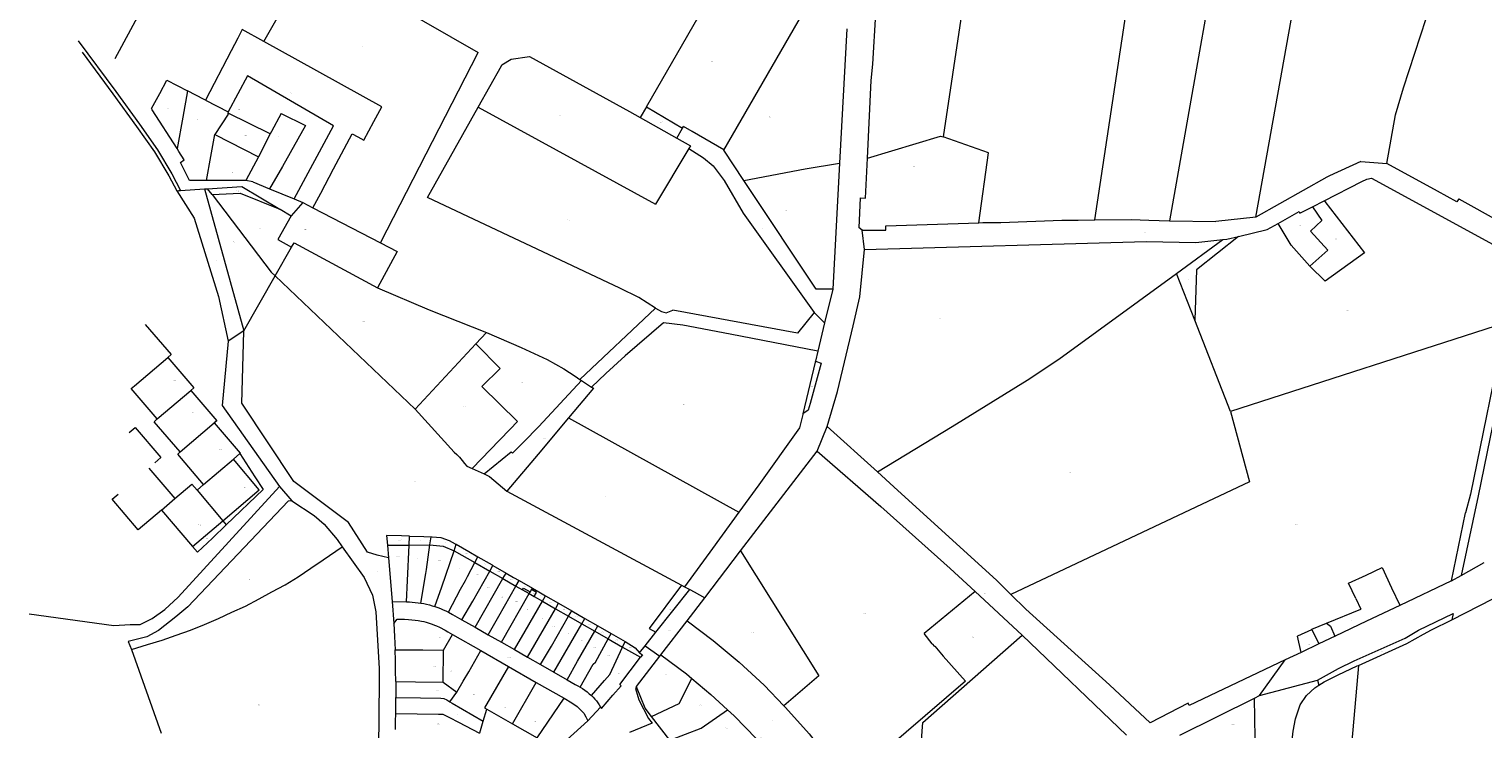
# Model space of a CAD drawing. Header units: metres. Extents: x 157502 to 161309, y 403445 to 406837.
# Tile 6 of 15: x 157885 to 158794, y 404233 to 404671. Entities that reach past the tile are written whole.
import ezdxf
from ezdxf.enums import TextEntityAlignment as Align
from ezdxf.lldxf.tags import DXFTag

# ---------------------------------------------------------------- set-up
doc = ezdxf.new("R2010")
doc.units = ezdxf.units.M
doc.layers.get('0').update_dxf_attribs({"color": 151})
doc.layers.add('B-WE-KG-GRENS_PERCEEL-G', color=150, linetype='KG-PERCEEL-SO', lineweight=18)
doc.layers.add('B-WE-KG-GRENS_PERCEEL-S', color=150, linetype='Continuous', lineweight=25)
doc.styles.add('NLCS-ISO', font='NLCS-ISO.TTF')
doc.styles.get("Standard").update_dxf_attribs({"font": 'iv-font.shx'})
tags = doc.linetypes.add('KG-PERCEEL-SO', pattern='A,5.5,-2,["P",Standard,S=1.8,R=0,X=-0.5,Y=-0.9],-2,5.5,-2,[5,NLCS.SHX,S=0.75,R=0,X=0,Y=0],-2', length=19).pattern_tags.tags
tags[6] = DXFTag(74, 10)

# ---------------------------------------------------------------- blocks, each defined once
blk = doc.blocks.new('SKG-PERCEELNUMMER-SO')
at = {"style": 'NLCS-ISO', "oblique": 10, "flags": 1}
for tag, p in [('GEMEENTECODE', (0, 2.6)), ('PERCEELGROOTTE', (0, -2.4))]:
    blk.add_attdef(tag, text='', height=1.8, dxfattribs=at).set_placement(p, align=Align.MIDDLE_CENTER)
at = {"style": 'NLCS-ISO', "oblique": 10}
blk.add_attdef('SECTIE', text='', height=1.8, dxfattribs=at).set_placement((-0.5, 0), align=Align.MIDDLE_RIGHT)
blk.add_attdef('PERCEELNUMMER', text='', height=1.8, dxfattribs=at).set_placement((0.5, 0), align=Align.MIDDLE_LEFT)

msp = doc.modelspace()

# ---------------------------------------------------------------- linework, layer by layer
at = {"layer": 'B-WE-KG-GRENS_PERCEEL-G', "ltscale": 0.2, "flags": 128}
for points in [[(158051.827, 404863.18), (157938.185, 404652.696)], [(158551.231, 404551.882), (158595.39, 404844.877)], [(158648.671, 404839.027), (158638.919, 404783.723), (158597.951, 404551.391)], [(158651.918, 404553.538), (158677.865, 404699.214), (158698.187, 404811.837), (158702.005, 404833.171)], [(158744.13, 404634.593), (158761.96, 404688.71), (158798.736, 404795.411), (158802.418, 404807.321), (158807.37, 404821.603)], [(158408.957, 404590.508), (158411.256, 404639.12), (158412.234, 404649.389), (158416.145, 404712.949), (158420.06, 404785.86), (158420.055, 404793.323)], [(158484.33, 404790.668), (158456.253, 404603.836)], [(158031.379, 404663.556), (158061.313, 404715.84), (158114.211, 404685.949), (158165.42, 404656.703)], [(158270.676, 404622.573), (158322.52, 404712.574)], [(158319.177, 404595.479), (158370.997, 404685.479)], [(158031.379, 404663.556), (158017.859, 404671.03), (158015.055, 404665.584), (158010.971, 404657.704)], [(158395.975, 404671.518), (158391.491, 404587.487)], [(157915.233, 404663.959), (157938.76, 404632.132), (157953.587, 404611.697), (157964.833, 404595.744), (157973.908, 404580.629), (157979.222, 404570.314)], [(158062.136, 404559.511), (158067, 404568.646), (158075.065, 404583.792), (158086.729, 404605.709), (158090.273, 404603.78), (158093.912, 404601.808), (158100.195, 404613.486), (158105.151, 404622.657), (158052.85, 404651.688), (158031.379, 404663.556)], [(157917.738, 404656.787), (157936.93, 404630.823), (157951.787, 404610.345), (157962.95, 404594.51), (157971.949, 404579.521), (157976.94, 404570.17)], [(158010.971, 404657.704), (157994.947, 404626.787)], [(158104.354, 404537.537), (158165.42, 404656.703)], [(158186.073, 404652.422), (158197.636, 404654.213)], [(158197.636, 404654.213), (158260.101, 404619.674)], [(158165.501, 404622.451), (158180.052, 404648.335), (158180.327, 404648.823)], [(158180.327, 404648.823), (158186.073, 404652.422)], [(157961.172, 404621.487), (157966.297, 404631.073), (157970.662, 404639.251)], [(157970.662, 404639.251), (157983.696, 404632.563)], [(158050.443, 404565.006), (158074.886, 404610.651), (158021.118, 404642.094), (158009.146, 404619.464)], [(157983.696, 404632.563), (157980.726, 404616.119)], [(157994.947, 404626.787), (157994.196, 404627.174), (157983.696, 404632.563)], [(157994.947, 404626.787), (158009.146, 404619.464)], [(158733.86, 404587.096), (158739.189, 404617.609), (158744.13, 404634.593)], [(157977.109, 404596.485), (157961.573, 404620.713), (157961.172, 404621.487)], [(158009.013, 404617.961), (158000.874, 404605.37)], [(158009.013, 404617.961), (158009.122, 404618.585)], [(158009.122, 404618.585), (158009.265, 404619.403)], [(158035.469, 404605.64), (158009.122, 404618.585)], [(158009.265, 404619.403), (158009.146, 404619.464)], [(158042.167, 404618.44), (158036.308, 404607.244), (158035.469, 404605.64)], [(158042.167, 404618.44), (158057.502, 404610.851)], [(158133.776, 404565.816), (158165.501, 404622.451)], [(158165.501, 404622.451), (158276.435, 404561.754)], [(158260.101, 404619.674), (158266.829, 404615.894)], [(158270.676, 404622.573), (158266.829, 404615.894)], [(158270.676, 404622.573), (158293.334, 404609.258)], [(157980.726, 404616.119), (157977.109, 404596.485)], [(158057.502, 404610.851), (158042.999, 404585.327), (158035.015, 404571.32)], [(158266.829, 404615.894), (158289.738, 404603.022)], [(158289.738, 404603.022), (158293.334, 404609.258)], [(158293.334, 404609.258), (158293.924, 404610.281)], [(158319.177, 404595.479), (158319.051, 404595.67), (158299.248, 404607.117), (158293.924, 404610.281)], [(157995.472, 404576.507), (157998.328, 404591.591), (158000.874, 404605.37)], [(158000.874, 404605.37), (158028.014, 404591.393)], [(158035.469, 404605.64), (158028.014, 404591.393)], [(158289.738, 404603.022), (158298.274, 404598.227), (158297.231, 404596.486)], [(158408.957, 404590.508), (158454.708, 404604.373), (158456.253, 404603.836)], [(158478.581, 404550.096), (158484.728, 404593.944), (158456.253, 404603.836)], [(157995.472, 404576.507), (157984.961, 404576.614), (157979.225, 404587.735), (157981.62, 404589.452), (157978.289, 404594.646), (157977.109, 404596.485)], [(158028.014, 404591.393), (158020.242, 404576.521)], [(158297.231, 404596.486), (158276.435, 404561.754)], [(158297.231, 404596.486), (158306.464, 404590.723), (158312.363, 404585.807), (158319.378, 404576.499), (158331.208, 404556.165), (158374.614, 404495.42)], [(158331.679, 404576.52), (158319.177, 404595.479)], [(158407.776, 404565.557), (158408.957, 404590.508)], [(158331.679, 404576.52), (158369.899, 404583.869), (158391.491, 404587.487)], [(158391.491, 404587.487), (158387.28, 404508.59)], [(158717.446, 404588.402), (158697.907, 404579.51), (158696.226, 404578.56), (158651.918, 404553.538)], [(158717.446, 404588.402), (158733.86, 404587.096)], [(158778.739, 404565.055), (158777.562, 404563.238), (158765.425, 404569.854), (158733.86, 404587.096)], [(157979.222, 404570.314), (157994.302, 404571.285)], [(157994.302, 404571.285), (157996.26, 404571.41)], [(157994.302, 404571.285), (158018.838, 404482.572)], [(158020.242, 404576.521), (157995.472, 404576.507)], [(157996.26, 404571.41), (158017.681, 404572.788), (158041.516, 404558.542)], [(157999.025, 404567.775), (157996.26, 404571.41)], [(158024.454, 404575.643), (158020.242, 404576.521)], [(158024.454, 404575.643), (158035.015, 404571.32)], [(158035.015, 404571.32), (158050.443, 404565.006)], [(158387.28, 404508.59), (158376.788, 404508.475), (158333.728, 404573.412), (158331.679, 404576.52)], [(158694.653, 404563.886), (158718.126, 404575.926), (158721.185, 404577.295), (158724.264, 404577.996)], [(158724.264, 404577.996), (158820.896, 404525.212), (158812.301, 404486.306)], [(157976.94, 404570.17), (157978.313, 404570.256), (157979.222, 404570.314)], [(157976.94, 404570.17), (157987.76, 404552.965), (158003.016, 404503.995), (158009.169, 404475.952)], [(157999.025, 404567.775), (158016.69, 404568.655), (158041.516, 404558.542)], [(157999.025, 404567.775), (158035.961, 404519.221), (158038.485, 404516.819)], [(158055.757, 404562.831), (158048.547, 404554.34)], [(158050.443, 404565.006), (158055.757, 404562.831)], [(158055.757, 404562.831), (158062.136, 404559.511)], [(158276.433, 404496.659), (158266.01, 404503.36), (158254.072, 404509.135), (158202.298, 404533.53), (158133.776, 404565.816)], [(158405.716, 404545.382), (158403.778, 404547.002), (158404.612, 404565.698), (158407.776, 404565.557)], [(158687.206, 404560.066), (158694.653, 404563.886)], [(158695.044, 404563.377), (158694.653, 404563.886)], [(158695.044, 404563.377), (158719.784, 404531.234), (158695.179, 404513.489)], [(158778.739, 404565.055), (158804.653, 404550.604), (158834.832, 404534.817)], [(158048.547, 404554.34), (158040.185, 404539.712), (158048.81, 404534.81)], [(158041.516, 404558.542), (158041.541, 404558.527), (158048.547, 404554.34)], [(158062.136, 404559.511), (158104.354, 404537.537)], [(158651.918, 404553.538), (158626.907, 404550.82)], [(158665.738, 404549.701), (158678.909, 404557.06), (158679.33, 404556.026), (158687.206, 404560.066)], [(158687.206, 404560.066), (158693.117, 404551.529), (158686.048, 404544.865), (158696.88, 404532.97), (158685.589, 404522.888)], [(158405.716, 404545.382), (158420.482, 404545.579), (158420.448, 404548.158)], [(158407.071, 404533.346), (158405.716, 404545.382)], [(158420.448, 404548.158), (158478.581, 404550.096)], [(158478.581, 404550.096), (158481.158, 404550.182), (158492.402, 404550.182), (158530.538, 404551.649), (158530.952, 404551.654), (158540.737, 404551.764), (158551.231, 404551.882)], [(158551.231, 404551.882), (158574.083, 404552.138), (158584.84, 404551.649), (158597.951, 404551.391)], [(158597.951, 404551.391), (158626.907, 404550.82)], [(158640.938, 404541.613), (158658.863, 404545.86), (158665.738, 404549.701)], [(158685.589, 404522.888), (158673.941, 404536.08), (158665.738, 404549.701)], [(158038.485, 404516.819), (158048.81, 404534.81)], [(158048.81, 404534.81), (158050.327, 404537.461), (158102.483, 404509.4)], [(158104.354, 404537.537), (158114.87, 404532.064)], [(158407.071, 404533.346), (158583.367, 404538.446), (158614.374, 404537.832)], [(158602.317, 404518.284), (158631.126, 404539.632)], [(158640.938, 404541.613), (158614.745, 404520.558), (158613.692, 404489.104)], [(158614.374, 404537.832), (158631.126, 404539.632)], [(158631.126, 404539.632), (158633.781, 404539.917), (158640.938, 404541.613)], [(158114.87, 404532.064), (158102.483, 404509.4)], [(158383.65, 404422.627), (158390.206, 404444.478), (158400.081, 404485.624), (158404.212, 404503.798), (158407.071, 404533.346)], [(158018.838, 404482.572), (158038.485, 404516.819)], [(158038.485, 404516.819), (158126.133, 404433.4)], [(158415.173, 404394.256), (158462.029, 404422.671), (158508.919, 404451.567), (158528.691, 404464.724), (158602.317, 404518.284)], [(158613.692, 404489.104), (158602.317, 404518.284)], [(158695.179, 404513.489), (158685.589, 404522.888)], [(158102.483, 404509.4), (158102.506, 404509.388), (158134.784, 404495.64), (158170.64, 404481.51)], [(158387.28, 404508.59), (158382.131, 404487.483)], [(158229.128, 404452.105), (158276.433, 404496.659)], [(158276.433, 404496.659), (158280.171, 404494.612), (158283.057, 404493.768), (158287.181, 404495.43)], [(158375.546, 404493.87), (158365.239, 404481.09), (158287.181, 404495.43)], [(158374.614, 404495.42), (158375.546, 404493.87)], [(158382.131, 404487.483), (158375.546, 404493.87)], [(157957.186, 404486.43), (157973.399, 404467.617), (157971.329, 404465.878)], [(158018.838, 404482.572), (158009.169, 404475.952)], [(158109.38, 404340.41), (158102.289, 404342.237), (158096.214, 404343.951), (158084.295, 404362.517), (158050.2, 404388.327), (158017.668, 404437.167), (158018.988, 404482.028), (158018.838, 404482.572)], [(158163.969, 404474.299), (158170.64, 404481.51)], [(158170.64, 404481.51), (158192.298, 404471.982), (158208.614, 404464.473), (158218.979, 404458.782), (158226.084, 404454.108), (158229.128, 404452.105)], [(158377.914, 404469.75), (158323.004, 404480.38), (158293.538, 404486.06), (158281.449, 404487.51), (158257.327, 404466.889), (158245.256, 404455.884), (158236.405, 404447.318)], [(158382.131, 404487.483), (158377.914, 404469.75)], [(158635.918, 404432.091), (158613.692, 404489.104)], [(158807.916, 404487.513), (158635.918, 404432.091)], [(158807.916, 404487.513), (158786.09, 404380.27), (158782.96, 404368.62)], [(158812.301, 404486.306), (158812.787, 404486.172), (158790.99, 404379.27)], [(158009.169, 404475.952), (158005.414, 404435.882), (158041.265, 404385.14)], [(158126.133, 404433.4), (158163.969, 404474.299)], [(158161.67, 404396.384), (158178.743, 404414.014), (158185.525, 404420.967), (158190.066, 404425.685), (158167.761, 404447.715), (158179.137, 404458.966), (158163.969, 404474.299)], [(157950.435, 404448.084), (157971.329, 404465.878)], [(157971.329, 404465.878), (157987.647, 404446.766), (157985.735, 404445.15)], [(158376.453, 404463.608), (158379.985, 404462.368), (158373.126, 404436.95), (158371.766, 404432.924), (158368.584, 404430.518)], [(158376.306, 404462.988), (158368.584, 404430.518)], [(158376.453, 404463.608), (158376.306, 404462.988)], [(158377.914, 404469.75), (158376.453, 404463.608)], [(157964.701, 404427.374), (157948.523, 404446.468), (157950.435, 404448.084)], [(157964.701, 404427.374), (157985.735, 404445.15)], [(157985.735, 404445.15), (158001.992, 404426.118), (158000.413, 404424.888)], [(158169.119, 404393.019), (158186.203, 404406.712), (158186.96, 404405.97), (158193.73, 404412.88), (158203.402, 404422.692), (158230.04, 404451.51)], [(158236.405, 404447.318), (158237.502, 404446.596), (158221.961, 404428.105)], [(158229.128, 404452.105), (158230.04, 404451.51)], [(158230.04, 404451.51), (158236.405, 404447.318)], [(157979.046, 404406.725), (157962.771, 404425.617), (157964.701, 404427.374)], [(158126.133, 404433.4), (158150.454, 404406.613), (158152.066, 404405.105), (158153.725, 404403.411), (158155.419, 404401.383), (158156.887, 404399.528), (158158.4, 404397.861), (158161.67, 404396.384)], [(158221.961, 404428.105), (158202.905, 404405.432), (158183.45, 404382.28)], [(158221.961, 404428.105), (158328.581, 404369.047)], [(158368.524, 404430.265), (158366.51, 404421.797), (158341.025, 404386.118), (158328.581, 404369.047)], [(158368.584, 404430.518), (158368.524, 404430.265)], [(158635.918, 404432.091), (158647.904, 404387.99), (158498.577, 404317.517)], [(157947.115, 404418.84), (157950.922, 404422.094), (157966.915, 404403.236), (157963.148, 404399.921)], [(157979.046, 404406.725), (158000.413, 404424.888)], [(158000.413, 404424.888), (158016.627, 404406.075), (158016.306, 404405.776)], [(158377.39, 404407.33), (158383.65, 404422.627)], [(158383.65, 404422.627), (158415.173, 404394.256)], [(158329.576, 404344.797), (158377.39, 404407.33)], [(158377.39, 404407.33), (158417.344, 404372.55), (158460.763, 404333.913), (158476.26, 404319.45)], [(157993.707, 404386.323), (157977.669, 404405.399), (157979.046, 404406.725)], [(157993.707, 404386.323), (158012.434, 404402.176)], [(158005.752, 404363.743), (158028.472, 404383.099), (158012.434, 404402.176)], [(158016.306, 404405.776), (158025.822, 404391.128), (158030.982, 404383.239), (158007.95, 404361.15)], [(158016.306, 404405.776), (158012.434, 404402.176)], [(157959.39, 404396.614), (157975.787, 404377.565)], [(158161.67, 404396.384), (158169.119, 404393.019)], [(158169.119, 404393.019), (158172.597, 404391.448)], [(158172.597, 404391.448), (158183.45, 404382.28)], [(158415.173, 404394.256), (158425.482, 404384.979), (158489.851, 404326.243), (158498.577, 404317.517)], [(157884.592, 404305.377), (157937.587, 404298.262), (157947.813, 404298.835), (157954.118, 404298.694), (157961.517, 404302.63), (157969.555, 404308.251), (157977.841, 404315.968), (158041.265, 404385.14)], [(157967.411, 404370.407), (157952.885, 404357.953), (157936.662, 404377.266), (157940.391, 404380.296)], [(157975.787, 404377.565), (157986.331, 404386.663), (157989.628, 404382.766)], [(157989.628, 404382.766), (157993.707, 404386.323)], [(157989.628, 404382.766), (158005.752, 404363.743)], [(158041.265, 404385.14), (158048.904, 404376.193)], [(158183.45, 404382.28), (158292.55, 404323.47)], [(158048.904, 404376.193), (158046.696, 404375.942), (157983.911, 404309.932), (157976.355, 404303.499), (157965.546, 404294.939), (157958.147, 404291.003), (157946.668, 404288.158), (157948.555, 404283.116)], [(157967.411, 404370.407), (157975.787, 404377.565)], [(158048.904, 404376.193), (158062.813, 404367.082), (158069.095, 404361.541), (158077.186, 404351.959), (158080.483, 404347.333)], [(158790.99, 404379.27), (158780.365, 404329.492)], [(157967.411, 404370.407), (157986.842, 404347.634)], [(157986.842, 404347.634), (158005.752, 404363.743)], [(158005.752, 404363.743), (158007.95, 404361.15)], [(158328.581, 404369.047), (158311.977, 404346.269), (158294.565, 404322.383)], [(158774.281, 404326.055), (158782.96, 404368.62)], [(158007.95, 404361.15), (157999.309, 404352.864), (157989.96, 404343.98)], [(158122.528, 404354.117), (158117.53, 404354.25), (158108.189, 404354.527), (158108.71, 404348.35)], [(158122.26, 404348.47), (158122.528, 404354.117)], [(158122.528, 404354.117), (158131.39, 404353.88), (158136.015, 404353.713)], [(158135.29, 404348.59), (158136.015, 404353.713)], [(158136.015, 404353.713), (158136.66, 404353.69), (158142.03, 404353.31), (158147.4, 404351.41), (158151.11, 404349.35), (158151.813, 404348.946)], [(157948.555, 404283.116), (157958.64, 404286.291), (157967.813, 404288.987), (157976.595, 404292.092), (157985.479, 404295.294), (157994.272, 404298.899), (158002.967, 404302.606), (158011.465, 404306.417), (158019.965, 404310.328), (158028.478, 404314.839), (158036.487, 404319.161), (158044.8, 404323.676), (158052.923, 404328.596), (158060.756, 404334.022), (158068.583, 404339.149), (158080.483, 404347.333)], [(157986.842, 404347.634), (157989.96, 404343.98)], [(158080.483, 404347.333), (158094.066, 404328.279), (158099.317, 404317.06), (158101.483, 404306.71), (158103.479, 404271.36), (158103.434, 404234.356), (158100.93, 404168.601)], [(158108.71, 404348.35), (158122.26, 404348.47)], [(158108.71, 404348.35), (158109.38, 404340.41)], [(158120.679, 404312.972), (158121.213, 404326.405), (158122.26, 404348.47)], [(158122.26, 404348.47), (158135.29, 404348.59)], [(158129.64, 404312.15), (158132.76, 404330.793), (158133.119, 404333.249), (158135.29, 404348.59)], [(158135.29, 404348.59), (158143.65, 404347.7), (158150.44, 404344.95)], [(158138.453, 404309.994), (158142.67, 404322.338), (158150.44, 404344.95)], [(158150.44, 404344.95), (158151.813, 404348.946)], [(158150.44, 404344.95), (158163.43, 404337.5)], [(158151.813, 404348.946), (158159.63, 404344.45), (158165.363, 404341.13)], [(158307.22, 404315.56), (158329.576, 404344.797)], [(158329.576, 404344.797), (158378.525, 404266.588), (158356.582, 404248.011)], [(158109.38, 404340.41), (158111.67, 404313.18)], [(158146.83, 404306.52), (158154.468, 404320.853), (158157.48, 404326.42), (158158.76, 404328.73), (158163.43, 404337.5)], [(158163.43, 404337.5), (158165.363, 404341.13)], [(158163.43, 404337.5), (158172.733, 404332.182)], [(158165.363, 404341.13), (158174.15, 404336.04), (158174.74, 404335.7)], [(158172.733, 404332.182), (158174.74, 404335.7)], [(158174.74, 404335.7), (158182.903, 404331.004)], [(158780.365, 404329.492), (158794.741, 404337.611)], [(158155.333, 404301.785), (158162.051, 404313.455), (158172.733, 404332.182)], [(158163.563, 404297.085), (158180.91, 404327.508)], [(158172.733, 404332.182), (158180.91, 404327.508)], [(158180.91, 404327.508), (158182.903, 404331.004)], [(158180.91, 404327.508), (158189.128, 404322.81)], [(158182.903, 404331.004), (158187.62, 404328.29), (158191.111, 404326.288)], [(158189.128, 404322.81), (158191.111, 404326.288)], [(158191.111, 404326.288), (158199.363, 404321.555)], [(158714.403, 404315.013), (158709.91, 404324.578), (158720.814, 404329.674), (158730.84, 404334.359), (158736.775, 404321.721), (158741.898, 404310.82)], [(158774.281, 404326.055), (158741.957, 404310.693)], [(158774.281, 404326.055), (158780.365, 404329.492)], [(158171.787, 404292.415), (158178.442, 404304.061), (158189.128, 404322.81)], [(158180.02, 404287.74), (158197.382, 404318.091)], [(158189.128, 404322.81), (158193.109, 404320.534)], [(158193.109, 404320.534), (158193.741, 404321.604)], [(158193.109, 404320.534), (158193.232, 404320.464)], [(158193.232, 404320.464), (158197.382, 404318.091)], [(158193.741, 404321.604), (158197.93, 404319.151)], [(158197.382, 404318.091), (158197.885, 404318.971)], [(158197.382, 404318.091), (158200.434, 404316.346)], [(158197.885, 404318.971), (158197.974, 404319.126)], [(158197.93, 404319.151), (158197.974, 404319.126)], [(158197.974, 404319.126), (158198.738, 404320.462)], [(158198.738, 404320.462), (158198.819, 404320.604)], [(158198.819, 404320.604), (158199.363, 404321.555)], [(158200.483, 404316.318), (158201.927, 404318.802), (158198.819, 404320.604)], [(158199.363, 404321.555), (158203.33, 404319.28), (158207.586, 404316.819)], [(158205.609, 404313.388), (158207.586, 404316.819)], [(158207.586, 404316.819), (158215.759, 404312.093)], [(158292.55, 404323.47), (158272.436, 404296.387), (158276.596, 404293.946)], [(158276.596, 404293.946), (158297.87, 404320.6)], [(158292.55, 404323.47), (158294.565, 404322.383)], [(158294.565, 404322.383), (158297.87, 404320.6)], [(158297.87, 404320.6), (158300.52, 404319.173), (158307.22, 404315.56)], [(158476.26, 404319.45), (158444.516, 404293.089)], [(158476.26, 404319.45), (158505.638, 404292.031)], [(158609.556, 404249.61), (158585.856, 404237.245), (158560.231, 404261.068), (158508.101, 404308.461), (158498.577, 404317.517)], [(158111.67, 404313.18), (158112.68, 404299.5)], [(158111.67, 404313.18), (158120.679, 404312.972)], [(158120.679, 404312.972), (158122.479, 404312.91), (158124.277, 404312.797), (158126.07, 404312.632), (158127.859, 404312.417), (158129.64, 404312.15)], [(158129.64, 404312.15), (158131.433, 404311.853), (158133.213, 404311.488), (158134.978, 404311.056), (158136.726, 404310.558), (158138.453, 404309.994)], [(158138.453, 404309.994), (158140.17, 404309.405), (158141.868, 404308.762), (158143.545, 404308.067), (158145.2, 404307.319), (158146.83, 404306.52)], [(158188.187, 404283.068), (158194.84, 404294.697), (158205.609, 404313.388)], [(158196.4, 404278.37), (158213.811, 404308.699)], [(158200.434, 404316.346), (158200.483, 404316.318)], [(158200.483, 404316.318), (158205.609, 404313.388)], [(158205.609, 404313.388), (158213.811, 404308.699)], [(158213.811, 404308.699), (158215.759, 404312.093)], [(158213.811, 404308.699), (158222.037, 404304.013)], [(158215.759, 404312.093), (158223.961, 404307.348)], [(158222.037, 404304.013), (158223.961, 404307.348)], [(158223.961, 404307.348), (158232.164, 404302.603)], [(158296.143, 404301.142), (158307.22, 404315.56)], [(158696.093, 404299.609), (158717.518, 404308.394)], [(158714.403, 404315.013), (158717.518, 404308.394)], [(158741.957, 404310.693), (158721.127, 404300.794)], [(158741.898, 404310.82), (158741.957, 404310.693)], [(158774.348, 404301.775), (158800.177, 404314.835)], [(158112.68, 404299.5), (158114.86, 404302.05), (158116.72, 404302.03), (158119.352, 404302.031), (158121.98, 404301.9), (158123.993, 404301.78), (158126, 404301.59), (158127.981, 404301.309), (158129.95, 404300.95), (158131.426, 404300.61), (158132.89, 404300.22), (158134.791, 404299.639), (158136.67, 404298.99), (158138.078, 404298.461), (158139.47, 404297.89), (158141.274, 404297.028), (158144.839, 404295.181), (158146.6, 404294.2), (158148.06, 404293.4), (158149.48, 404292.53)], [(158112.68, 404299.5), (158113.16, 404291.258), (158113.52, 404283.01)], [(158146.83, 404306.52), (158149.46, 404305.14), (158155.333, 404301.785)], [(158155.333, 404301.785), (158163.563, 404297.085)], [(158204.52, 404273.715), (158211.239, 404285.29), (158222.037, 404304.013)], [(158212.78, 404268.98), (158230.266, 404299.311)], [(158222.037, 404304.013), (158230.266, 404299.311)], [(158230.266, 404299.311), (158232.164, 404302.603)], [(158230.266, 404299.311), (158238.46, 404294.629)], [(158232.164, 404302.603), (158240.326, 404297.881)], [(158279.76, 404279.826), (158296.143, 404301.142)], [(158296.143, 404301.142), (158312.501, 404288.819), (158328.778, 404275.175), (158344.313, 404260.796), (158356.582, 404248.011)], [(158686.856, 404295.764), (158686.833, 404295.812), (158686.874, 404295.829), (158696.093, 404299.609)], [(158690.416, 404263.937), (158703.619, 404271.271), (158713.399, 404276.161), (158745.183, 404290.342), (158753.496, 404295.232), (158775.228, 404305.769), (158774.348, 404301.775)], [(158696.093, 404299.609), (158698.506, 404297.838), (158701.337, 404291.482), (158701.371, 404291.405)], [(158721.127, 404300.794), (158701.371, 404291.405)], [(158761.82, 404295.44), (158774.348, 404301.775)], [(158143.86, 404282.67), (158149.48, 404292.53)], [(158149.48, 404292.53), (158167.11, 404282.48)], [(158163.563, 404297.085), (158171.787, 404292.415)], [(158171.787, 404292.415), (158180.02, 404287.74)], [(158221.043, 404264.261), (158227.681, 404275.848), (158238.46, 404294.629)], [(158238.46, 404294.629), (158240.326, 404297.881)], [(158238.46, 404294.629), (158246.801, 404289.863)], [(158238.85, 404275.28), (158246.801, 404289.863)], [(158240.326, 404297.881), (158248.572, 404293.111)], [(158246.801, 404289.863), (158248.572, 404293.111)], [(158246.801, 404289.863), (158255.79, 404284.71)], [(158248.572, 404293.111), (158257.37, 404288.077)], [(158269.869, 404285.517), (158276.596, 404293.946)], [(158442.8, 404226.359), (158443.653, 404237.595), (158505.638, 404292.031)], [(158449.499, 404286.713), (158444.516, 404293.089)], [(158505.638, 404292.031), (158571.06, 404229.518)], [(158680.257, 404281.382), (158677.954, 404291.569), (158678.08, 404291.74), (158686.856, 404295.764)], [(158686.856, 404295.764), (158691.319, 404286.628)], [(158701.371, 404291.405), (158691.319, 404286.628)], [(158716.132, 404273.252), (158746.392, 404286.964), (158756.665, 404292.834)], [(158756.665, 404292.834), (158761.82, 404295.44)], [(157948.555, 404283.116), (157967.218, 404230.804)], [(158113.89, 404263.07), (158113.845, 404269.718), (158113.722, 404276.365), (158113.52, 404283.01)], [(158113.52, 404283.01), (158120.695, 404282.983), (158130.784, 404282.885), (158143.86, 404282.67)], [(158143.68, 404262.75), (158143.86, 404282.67)], [(158152.22, 404256.38), (158156.17, 404263.38), (158159.54, 404269.28), (158167.11, 404282.48)], [(158167.11, 404282.48), (158184.52, 404272.48)], [(158180.02, 404287.74), (158188.187, 404283.068)], [(158188.187, 404283.068), (158196.4, 404278.37)], [(158236.309, 404254.339), (158244.576, 404263.825), (158247.73, 404267.54), (158255.79, 404284.71)], [(158255.79, 404284.71), (158257.37, 404288.077)], [(158255.79, 404284.71), (158267.05, 404278.26)], [(158257.37, 404288.077), (158263.661, 404284.112), (158266.324, 404281.091)], [(158266.324, 404281.091), (158269.869, 404285.517)], [(158266.324, 404281.091), (158268.26, 404279.851), (158267.05, 404278.26)], [(158269.869, 404285.517), (158279.075, 404278.934)], [(158449.499, 404286.713), (158450.848, 404285.104)], [(158450.848, 404285.104), (158451.101, 404285.316)], [(158451.101, 404285.316), (158456.399, 404278.994)], [(158680.257, 404281.382), (158670.179, 404276.603)], [(158691.319, 404286.628), (158680.257, 404281.382)], [(158184.52, 404272.48), (158169.51, 404246.58), (158170.918, 404245.775)], [(158184.52, 404272.48), (158201.81, 404262.6)], [(158196.4, 404278.37), (158204.52, 404273.715)], [(158204.52, 404273.715), (158212.78, 404268.98)], [(158229.213, 404259.63), (158237.43, 404273.93)], [(158237.43, 404273.93), (158238.85, 404275.28)], [(158254.048, 404261.167), (158267.05, 404278.26)], [(158264.453, 404260.02), (158279.075, 404278.934)], [(158279.075, 404278.934), (158279.76, 404279.826)], [(158279.76, 404279.826), (158295.792, 404267.831), (158299.175, 404264.998)], [(158456.399, 404278.994), (158470.21, 404263.263)], [(158670.179, 404276.603), (158610.235, 404248.179), (158609.556, 404249.61)], [(158654.23, 404254.304), (158670.179, 404276.603)], [(158703.326, 404267.387), (158715.247, 404272.851)], [(158716.132, 404273.252), (158712.471, 404232.957), (158705.779, 404159.332)], [(158715.247, 404272.851), (158716.132, 404273.252)], [(158113.89, 404263.07), (158113.93, 404258.071), (158113.943, 404253.071)], [(158113.89, 404263.07), (158126.195, 404262.925), (158143.68, 404262.75)], [(158143.68, 404262.75), (158152.22, 404256.38)], [(158186.904, 404236.651), (158201.81, 404262.6)], [(158201.81, 404262.6), (158219.16, 404252.64)], [(158212.78, 404268.98), (158221.043, 404264.261)], [(158221.043, 404264.261), (158226.234, 404261.33)], [(158291.098, 404249.469), (158299.175, 404264.998)], [(158299.175, 404264.998), (158311.034, 404255.069), (158321.496, 404245.391)], [(158470.21, 404263.263), (158396.114, 404199.593)], [(158654.23, 404254.304), (158690.416, 404263.937)], [(158690.416, 404263.937), (158691.251, 404260.796)], [(158691.251, 404260.796), (158694.578, 404263.014)], [(158694.578, 404263.014), (158703.326, 404267.387)], [(158113.89, 404243.048), (158113.93, 404248.059), (158113.943, 404253.071)], [(158113.943, 404253.071), (158129.399, 404252.9), (158142.07, 404252.75), (158144.03, 404252.44), (158145.84, 404251.7), (158147.683, 404250.481)], [(158147.683, 404250.481), (158152.22, 404256.38)], [(158226.234, 404261.33), (158227.738, 404260.505), (158229.213, 404259.63)], [(158229.213, 404259.63), (158230.705, 404258.673), (158232.162, 404257.664), (158233.583, 404256.604), (158234.966, 404255.495), (158236.309, 404254.339)], [(158236.309, 404254.339), (158237.4, 404253.259), (158238.438, 404252.127), (158239.42, 404250.946), (158240.345, 404249.72), (158241.208, 404248.45), (158242.01, 404247.14)], [(158242.562, 404246.226), (158249.731, 404254.488)], [(158249.731, 404254.488), (158254.875, 404260.438)], [(158254.048, 404261.167), (158254.875, 404260.438)], [(158264.522, 404259.844), (158263.78, 404258.835)], [(158263.78, 404258.835), (158265.993, 404251.663), (158272.008, 404240.002), (158274.327, 404237.149)], [(158264.522, 404259.844), (158264.453, 404260.02)], [(158273.872, 404241.231), (158269.857, 404246.412), (158264.522, 404259.844)], [(158651.05, 404252.725), (158654.23, 404254.304)], [(158675.983, 404160.346), (158675.758, 404164.175), (158674.29, 404199.41), (158674.29, 404224.298), (158675.263, 404232.08), (158676.72, 404239.85), (158679.622, 404248.556), (158683.464, 404254.319), (158688.772, 404259.143), (158691.251, 404260.796)], [(158147.683, 404250.481), (158149.12, 404249.53), (158168.676, 404238.401)], [(158168.676, 404238.401), (158170.918, 404245.775)], [(158170.918, 404245.775), (158186.904, 404236.651)], [(158202.324, 404227.849), (158219.16, 404252.64)], [(158219.16, 404252.64), (158224.15, 404249.81), (158227.46, 404247.57), (158231.48, 404243.3), (158232.89, 404241.02), (158234.05, 404238.54)], [(158234.05, 404238.54), (158242.01, 404247.14)], [(158242.01, 404247.14), (158242.562, 404246.226)], [(158273.872, 404241.231), (158291.098, 404249.469)], [(158304.839, 404234.013), (158321.496, 404245.391)], [(158321.496, 404245.391), (158325.529, 404241.659), (158339.465, 404227.185), (158340.244, 404226.308), (158342.562, 404227.689), (158345.504, 404222.552), (158344.259, 404221.792), (158347.424, 404218.233)], [(158356.582, 404248.011), (158357.752, 404246.793), (158372.533, 404230.303), (158391.354, 404206.194), (158396.114, 404199.593)], [(158604.275, 404229.507), (158651.05, 404252.725)], [(158651.57, 404215.12), (158651.05, 404252.725)], [(158113.732, 404233.066), (158113.824, 404238.057), (158113.89, 404243.048)], [(158113.89, 404243.048), (158140.679, 404242.783)], [(158140.679, 404242.783), (158143.46, 404242.78), (158147.56, 404240.65), (158153.219, 404237.75)], [(158153.219, 404237.75), (158166.4, 404230.912)], [(158166.415, 404230.96), (158168.676, 404238.401)], [(158186.904, 404236.651), (158202.324, 404227.849)], [(158214.5, 404220.9), (158234.05, 404238.54)], [(158274.327, 404237.149), (158260.164, 404231.194)], [(158285.348, 404226.362), (158273.872, 404241.231)], [(158285.348, 404226.362), (158304.839, 404234.013)]]:
    msp.add_lwpolyline(points, dxfattribs=at)

# ---------------------------------------------------------------- block references
at = {"layer": 'B-WE-KG-GRENS_PERCEEL-S', "xscale": 0.2, "yscale": 0.2, "zscale": 0.2}
for p, values in [((158093.125, 404660.488), {'PERCEELNUMMER': '174', 'SECTIE': 'N'}), ((158311.57, 404651.148), {'PERCEELNUMMER': '184', 'SECTIE': 'N'}), ((158048.137, 404631.33), {'PERCEELNUMMER': '178', 'SECTIE': 'N'}), ((157971.278, 404621.762), {'PERCEELNUMMER': '685', 'SECTIE': 'N'}), ((158015.715, 404620.793), {'PERCEELNUMMER': '179', 'SECTIE': 'N'}), ((158216.603, 404617.169), {'PERCEELNUMMER': '187', 'SECTIE': 'N'}), ((158347.291, 404616.297), {'PERCEELNUMMER': '185', 'SECTIE': 'N'}), ((157990.257, 404614.384), {'PERCEELNUMMER': '175', 'SECTIE': 'N'}), ((158279.689, 404613.157), {'PERCEELNUMMER': '183', 'SECTIE': 'N'}), ((158019.895, 404604.735), {'PERCEELNUMMER': '177', 'SECTIE': 'N'}), ((158040.054, 404604.088), {'PERCEELNUMMER': '180', 'SECTIE': 'N'}), ((158011.051, 404581.596), {'PERCEELNUMMER': '181', 'SECTIE': 'N'}), ((158437.919, 404585.611), {'PERCEELNUMMER': '17', 'SECTIE': 'N'}), ((158014.807, 404570.023), {'PERCEELNUMMER': '628', 'SECTIE': 'N'}), ((158357.747, 404557.923), {'PERCEELNUMMER': '186', 'SECTIE': 'N'}), ((158028.917, 404546.531), {'PERCEELNUMMER': '627', 'SECTIE': 'N'}), ((158057.021, 404546.042), {'PERCEELNUMMER': '182', 'SECTIE': 'N'}), ((158221.83, 404551.824), {'PERCEELNUMMER': '188', 'SECTIE': 'N'}), ((158343.751, 404546.336), {'PERCEELNUMMER': '80', 'SECTIE': 'N'}), ((158582.648, 404544.259), {'PERCEELNUMMER': '4', 'SECTIE': 'N'}), ((158679.557, 404548.568), {'PERCEELNUMMER': '11', 'SECTIE': 'N'}), ((158012.542, 404538.006), {'PERCEELNUMMER': '626', 'SECTIE': 'N'}), ((158701.699, 404540.007), {'PERCEELNUMMER': '677', 'SECTIE': 'N'}), ((158001.637, 404526.642), {'PERCEELNUMMER': '625', 'SECTIE': 'N'}), ((158609.365, 404514.435), {'PERCEELNUMMER': '16', 'SECTIE': 'N'}), ((158454.192, 404490.275), {'PERCEELNUMMER': '9', 'SECTIE': 'N'}), ((158708.804, 404495.44), {'PERCEELNUMMER': '678', 'SECTIE': 'N'}), ((158093.721, 404488.239), {'PERCEELNUMMER': '629', 'SECTIE': 'N'}), ((158260.165, 404476.895), {'PERCEELNUMMER': '189', 'SECTIE': 'N'}), ((157975.508, 404451.404), {'PERCEELNUMMER': '2519', 'SECTIE': 'H'}), ((158192.352, 404450.152), {'PERCEELNUMMER': '631', 'SECTIE': 'N'}), ((158374.25, 404447.718), {'PERCEELNUMMER': '714', 'SECTIE': 'N'}), ((158156.624, 404435.192), {'PERCEELNUMMER': '630', 'SECTIE': 'N'}), ((158293.448, 404436.644), {'PERCEELNUMMER': '190', 'SECTIE': 'N'}), ((157986.818, 404431.592), {'PERCEELNUMMER': '2527', 'SECTIE': 'H'}), ((158003.803, 404408.413), {'PERCEELNUMMER': '2526', 'SECTIE': 'H'}), ((158206.904, 404415.206), {'PERCEELNUMMER': '632', 'SECTIE': 'N'}), ((158535.883, 404393.996), {'PERCEELNUMMER': '10', 'SECTIE': 'N'}), ((158018.991, 404384.46), {'PERCEELNUMMER': '2525', 'SECTIE': 'H'}), ((158125.298, 404388.233), {'PERCEELNUMMER': '5673', 'SECTIE': 'A'}), ((158020.405, 404374.615), {'PERCEELNUMMER': '4215', 'SECTIE': 'H'}), ((158245.529, 404379.141), {'PERCEELNUMMER': '191', 'SECTIE': 'N'}), ((157990.873, 404361.07), {'PERCEELNUMMER': '2524', 'SECTIE': 'H'}), ((157995.895, 404352.755), {'PERCEELNUMMER': '4216', 'SECTIE': 'H'}), ((158677.03, 404361.414), {'PERCEELNUMMER': '738', 'SECTIE': 'N'}), ((158116.209, 404351.659), {'PERCEELNUMMER': '5626', 'SECTIE': 'A'}), ((158128.781, 404351.556), {'PERCEELNUMMER': '5628', 'SECTIE': 'A'}), ((158143.918, 404350.192), {'PERCEELNUMMER': '5630', 'SECTIE': 'A'}), ((158114.983, 404341.263), {'PERCEELNUMMER': '5625', 'SECTIE': 'A'}), ((158127.646, 404340.311), {'PERCEELNUMMER': '5627', 'SECTIE': 'A'}), ((158140.695, 404338.896), {'PERCEELNUMMER': '5629', 'SECTIE': 'A'}), ((158157.625, 404343.065), {'PERCEELNUMMER': '5632', 'SECTIE': 'A'}), ((158169.244, 404336.683), {'PERCEELNUMMER': '5634', 'SECTIE': 'A'}), ((158021.644, 404326.993), {'PERCEELNUMMER': '2638', 'SECTIE': 'H'}), ((158101.832, 404331.965), {'PERCEELNUMMER': '6184', 'SECTIE': 'A'}), ((158153.177, 404333.647), {'PERCEELNUMMER': '5631', 'SECTIE': 'A'}), ((158164.637, 404329.967), {'PERCEELNUMMER': '5633', 'SECTIE': 'A'}), ((158177.8, 404331.794), {'PERCEELNUMMER': '5636', 'SECTIE': 'A'}), ((158185.673, 404326.828), {'PERCEELNUMMER': '5638', 'SECTIE': 'A'}), ((158171.718, 404321.811), {'PERCEELNUMMER': '5635', 'SECTIE': 'A'}), ((158194.046, 404322.558), {'PERCEELNUMMER': '6436', 'SECTIE': 'A'}), ((158195.548, 404319.744), {'PERCEELNUMMER': '6437', 'SECTIE': 'A'}), ((158199.584, 404318.393), {'PERCEELNUMMER': '6434', 'SECTIE': 'A'}), ((158203.464, 404317.155), {'PERCEELNUMMER': '6435', 'SECTIE': 'A'}), ((158482.285, 404318.403), {'PERCEELNUMMER': '2', 'SECTIE': 'N'}), ((158179.955, 404316.047), {'PERCEELNUMMER': '5637', 'SECTIE': 'A'}), ((158188.85, 404313.036), {'PERCEELNUMMER': '5639', 'SECTIE': 'A'}), ((158196.294, 404308.147), {'PERCEELNUMMER': '5641', 'SECTIE': 'A'}), ((158210.432, 404312.676), {'PERCEELNUMMER': '5644', 'SECTIE': 'A'}), ((158218.125, 404308.353), {'PERCEELNUMMER': '5646', 'SECTIE': 'A'}), ((158284.816, 404308.061), {'PERCEELNUMMER': '2689', 'SECTIE': 'A'}), ((158205.167, 404302.667), {'PERCEELNUMMER': '5643', 'SECTIE': 'A'}), ((158226.681, 404303.619), {'PERCEELNUMMER': '5648', 'SECTIE': 'A'}), ((158234.85, 404298.987), {'PERCEELNUMMER': '5650', 'SECTIE': 'A'}), ((158406.576, 404305.537), {'PERCEELNUMMER': '6457', 'SECTIE': 'A'}), ((158711.569, 404301.506), {'PERCEELNUMMER': '653', 'SECTIE': 'N'}), ((158140.945, 404290.547), {'PERCEELNUMMER': '5662', 'SECTIE': 'A'}), ((158212.474, 404297.829), {'PERCEELNUMMER': '5645', 'SECTIE': 'A'}), ((158221.461, 404293.146), {'PERCEELNUMMER': '5647', 'SECTIE': 'A'}), ((158242.998, 404294.072), {'PERCEELNUMMER': '5652', 'SECTIE': 'A'}), ((158251.893, 404289.055), {'PERCEELNUMMER': '5654', 'SECTIE': 'A'}), ((158284.816, 404294.836), {'PERCEELNUMMER': '5479', 'SECTIE': 'A'}), ((158336.557, 404293.927), {'PERCEELNUMMER': '5374', 'SECTIE': 'A'}), ((158474.665, 404291.03), {'PERCEELNUMMER': '6456', 'SECTIE': 'A'}), ((158694.401, 404294.922), {'PERCEELNUMMER': '13', 'SECTIE': 'N'}), ((158229.404, 404288.592), {'PERCEELNUMMER': '5649', 'SECTIE': 'A'}), ((158238.073, 404284.5), {'PERCEELNUMMER': '5651', 'SECTIE': 'A'}), ((158260.154, 404284.475), {'PERCEELNUMMER': '5656', 'SECTIE': 'A'}), ((158685.359, 404286.362), {'PERCEELNUMMER': '15', 'SECTIE': 'N'}), ((158731.045, 404282.225), {'PERCEELNUMMER': '8', 'SECTIE': 'N'}), ((158137.881, 404272.638), {'PERCEELNUMMER': '5661', 'SECTIE': 'A'}), ((158184.402, 404278.248), {'PERCEELNUMMER': '5672', 'SECTIE': 'A'}), ((158246.628, 404279.508), {'PERCEELNUMMER': '5653', 'SECTIE': 'A'}), ((158148.139, 404269.679), {'PERCEELNUMMER': '5663', 'SECTIE': 'A'}), ((158253.287, 404268.221), {'PERCEELNUMMER': '5997', 'SECTIE': 'A'}), ((158282.648, 404267.515), {'PERCEELNUMMER': '5808', 'SECTIE': 'A'}), ((158139.538, 404257.329), {'PERCEELNUMMER': '5660', 'SECTIE': 'A'}), ((158162.254, 404254.936), {'PERCEELNUMMER': '5664', 'SECTIE': 'A'}), ((158027.739, 404248.397), {'PERCEELNUMMER': '6007', 'SECTIE': 'H'}), ((158181.612, 404246.805), {'PERCEELNUMMER': '5665', 'SECTIE': 'A'}), ((158303.793, 404248.464), {'PERCEELNUMMER': '5809', 'SECTIE': 'A'}), ((158504.107, 404244.983), {'PERCEELNUMMER': '5420', 'SECTIE': 'A'}), ((158140.015, 404236.487), {'PERCEELNUMMER': '5658', 'SECTIE': 'A'}), ((158151.634, 404242.817), {'PERCEELNUMMER': '5659', 'SECTIE': 'A'}), ((158200.538, 404238.288), {'PERCEELNUMMER': '5666', 'SECTIE': 'A'}), ((158348.128, 404238.55), {'PERCEELNUMMER': '5375', 'SECTIE': 'A'}), ((158637.049, 404236.138), {'PERCEELNUMMER': '2688', 'SECTIE': 'A'}), ((158320.44, 404234.059), {'PERCEELNUMMER': '5979', 'SECTIE': 'A'})]:
    msp.add_blockref('SKG-PERCEELNUMMER-SO', p, dxfattribs=at).add_auto_attribs(values)

doc.saveas('drawing.dxf')
